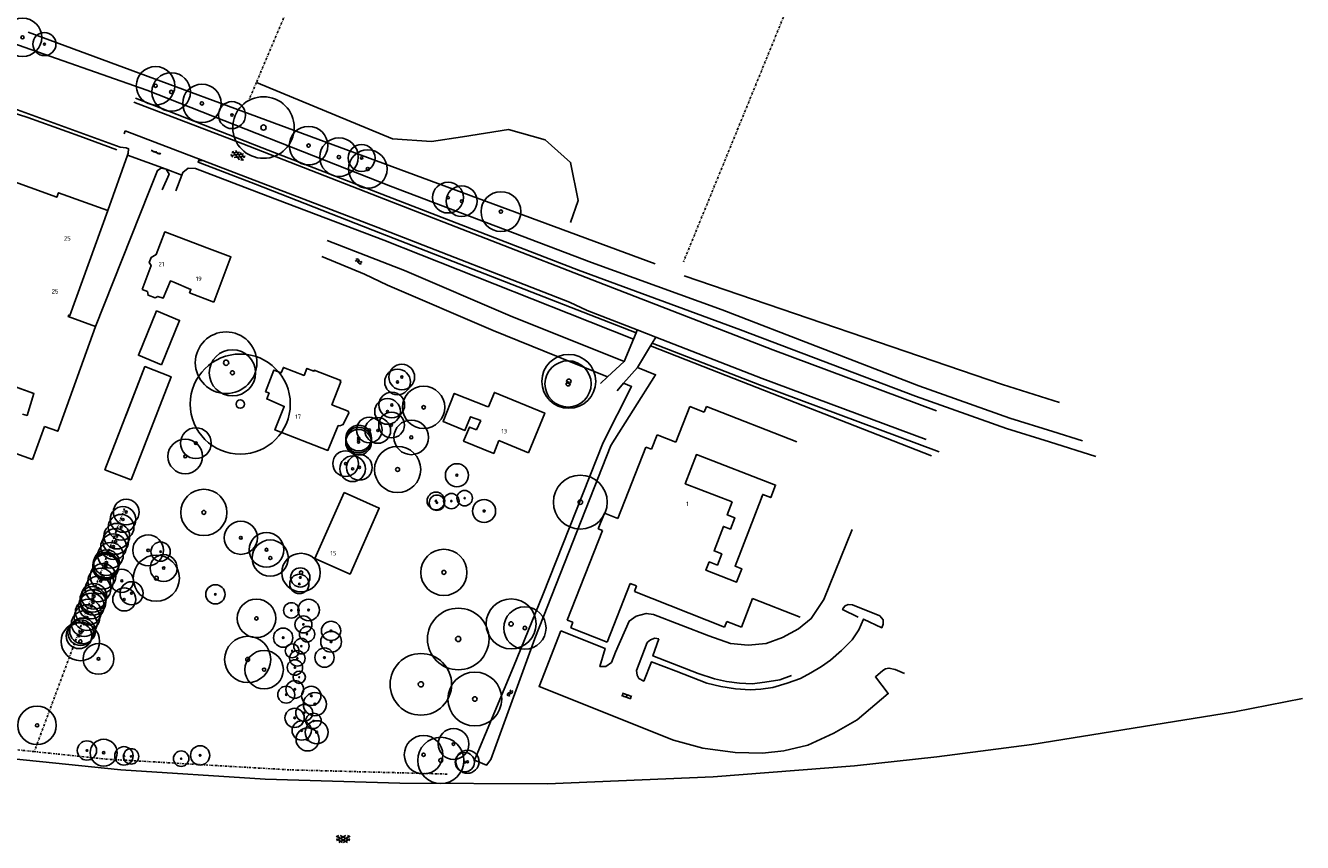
# Model space of a CAD drawing. Header units: metres. Extents: x 140889 to 142041, y 457117 to 459235.
# Tile 21 of 38: x 141434 to 141728, y 457119 to 457307. Entities that reach past the tile are written whole.
import ezdxf

# ---------------------------------------------------------------- set-up
doc = ezdxf.new("R2010")
doc.units = ezdxf.units.M
for name, pattern in [('DASHDOT', [1, 0.5, -0.25, 0, -0.25]), ('DGN1', [66.048924, 0, -66.048924]), ('DGN2', [88.065232, 44.032616, -44.032616])]:
    doc.linetypes.add(name, pattern=pattern)
doc.layers.get('0').update_dxf_attribs({"color": 251, "linetype": 'CONTINUOUS'})
for name, color, linetype in [('6.1-BOOM-NIEUW_TYPE 1', 251, 'CONTINUOUS'), ('GEO_Dakrand', 251, 'DGN1'), ('GEO_Hoofdgebouw', 251, 'CONTINUOUS'), ('GEO_Huisnummer', 251, 'CONTINUOUS'), ('GEO_Kant verharding', 251, 'CONTINUOUS'), ('GEO_Kant water', 251, 'CONTINUOUS'), ('GEO_Midden sloot greppel', 251, 'CONTINUOUS'), ('GEO_Overige lijn', 251, 'CONTINUOUS'), ('GEO_Symbool gesloten verharding', 251, 'CONTINUOUS'), ('GEO_Symbool open verharding', 251, 'CONTINUOUS'), ('GEO_Symbool water', 251, 'CONTINUOUS'), ('GEO_Terreinafscheiding', 251, 'CONTINUOUS'), ('kant puinverharding', 251, 'CONTINUOUS')]:
    doc.layers.add(name, color=color, linetype=linetype)
doc.styles.add('style2', font='isocp.shx')

# ---------------------------------------------------------------- blocks, each defined once
blk = doc.blocks.new('BOOM-NIEUW_PRESENTATIE-3')
at = {"layer": '6.1-BOOM-NIEUW_TYPE 1', "lineweight": 25}
blk.add_circle((0, 0), 2.948, dxfattribs=at)
blk.add_ellipse((0, 0), major_axis=(-0.177, 0.177), ratio=1, start_param=3.926991, end_param=10.210176, dxfattribs=at)

msp = doc.modelspace()

# ---------------------------------------------------------------- linework, layer by layer
at = {"layer": 'GEO_Dakrand', "linetype": 'Continuous', "flags": 128}
for points in [[(141460.945, 457246.152), (141462.151, 457245.652), (141462.307, 457244.822), (141463.909, 457244.256), (141464.525, 457244.531), (141465.81, 457244.15), (141467.452, 457248.098), (141468.206, 457247.784)], [(141468.206, 457247.784), (141472.165, 457246.137), (141471.864, 457245.389), (141477.393, 457243.194)], [(141443.936, 457239.913), (141450.195, 457237.665)], [(141465.376, 457228.836), (141469.562, 457239.043), (141464.254, 457241.22), (141460.068, 457231.012), (141465.376, 457228.836)], [(141450.195, 457237.665), (141441.547, 457213.582), (141438.478, 457214.685)], [(141433.449, 457217.474), (141434.507, 457217.191), (141436.06, 457222.214), (141420.428, 457227.892)], [(141458.411, 457202.376), (141467.604, 457226.081), (141461.57, 457228.421), (141452.377, 457204.716), (141458.411, 457202.376)], [(141489.282, 457222.635), (141490.12, 457222.38)], [(141490.12, 457222.38), (141489.568, 457220.993), (141493.603, 457219.28), (141491.441, 457213.883), (141503.644, 457209.161), (141505.964, 457214.875)], [(141540.214, 457219.287), (141532.668, 457222.277), (141530.088, 457215.778), (141535.134, 457213.764), (141536.442, 457216.915), (141538.76, 457216.025)], [(141540.54, 457219.158), (141540.214, 457219.287)], [(141505.964, 457214.875), (141506.358, 457214.828), (141507.161, 457215.132), (141508.418, 457217.773), (141508.282, 457218.189)], [(141538.76, 457216.025), (141537.797, 457213.868)], [(141542.886, 457211.479), (141541.735, 457208.467), (141534.828, 457211.312), (141536.164, 457214.54), (141537.797, 457213.868)], [(141542.886, 457211.479), (141549.717, 457208.625)], [(141435.732, 457207.069), (141429.175, 457209.457)], [(141596.579, 457197.349), (141585.756, 457201.508), (141588.33, 457208.205), (141606.518, 457201.216), (141605.41, 457198.334), (141603.56, 457199.045), (141597.221, 457182.55), (141598.743, 457181.965), (141597.57, 457178.914), (141590.52, 457181.623), (141591.263, 457183.557), (141593.163, 457182.827), (141594.149, 457185.392), (141592.381, 457186.072), (141594.543, 457191.7), (141596.141, 457191.085), (141597.145, 457193.698), (141595.429, 457194.357), (141596.579, 457197.349)]]:
    msp.add_lwpolyline(points, dxfattribs=at)
at = {"layer": 'GEO_Dakrand', "linetype": 'DGN2', "flags": 128}
for points in [[(141460.945, 457246.152), (141462.151, 457245.652), (141462.307, 457244.822), (141463.909, 457244.256), (141464.525, 457244.531), (141465.81, 457244.15), (141467.452, 457248.098), (141468.206, 457247.784)], [(141468.206, 457247.784), (141472.165, 457246.137), (141471.864, 457245.389), (141477.393, 457243.194)], [(141443.936, 457239.913), (141450.195, 457237.665)], [(141465.376, 457228.836), (141469.562, 457239.043), (141464.254, 457241.22), (141460.068, 457231.012), (141465.376, 457228.836)], [(141450.195, 457237.665), (141441.547, 457213.582), (141438.478, 457214.685)], [(141433.449, 457217.474), (141434.507, 457217.191), (141436.06, 457222.214), (141420.428, 457227.892)], [(141458.411, 457202.376), (141467.604, 457226.081), (141461.57, 457228.421), (141452.377, 457204.716), (141458.411, 457202.376)], [(141489.282, 457222.635), (141490.12, 457222.38)], [(141490.12, 457222.38), (141489.568, 457220.993), (141493.603, 457219.28), (141491.441, 457213.883), (141503.644, 457209.161), (141505.964, 457214.875)], [(141540.214, 457219.287), (141532.668, 457222.277), (141530.088, 457215.778), (141535.134, 457213.764), (141536.442, 457216.915), (141538.76, 457216.025)], [(141540.54, 457219.158), (141540.214, 457219.287)], [(141505.964, 457214.875), (141506.358, 457214.828), (141507.161, 457215.132), (141508.418, 457217.773), (141508.282, 457218.189)], [(141538.76, 457216.025), (141537.797, 457213.868)], [(141542.886, 457211.479), (141541.735, 457208.467), (141534.828, 457211.312), (141536.164, 457214.54), (141537.797, 457213.868)], [(141542.886, 457211.479), (141549.717, 457208.625)], [(141435.732, 457207.069), (141429.175, 457209.457)], [(141596.579, 457197.349), (141585.756, 457201.508), (141588.33, 457208.205), (141606.518, 457201.216), (141605.41, 457198.334), (141603.56, 457199.045), (141597.221, 457182.55), (141598.743, 457181.965), (141597.57, 457178.914), (141590.52, 457181.623), (141591.263, 457183.557), (141593.163, 457182.827), (141594.149, 457185.392), (141592.381, 457186.072), (141594.543, 457191.7), (141596.141, 457191.085), (141597.145, 457193.698), (141595.429, 457194.357), (141596.579, 457197.349)]]:
    msp.add_lwpolyline(points, dxfattribs=at)
at = {"layer": 'GEO_Hoofdgebouw', "linetype": 'Continuous', "flags": 128}
for points in [[(141453.046, 457264.279), (141441.687, 457268.375), (141441.314, 457267.342), (141422.068, 457274.282)], [(141453.046, 457264.279), (141441.687, 457268.375), (141441.314, 457267.342), (141422.068, 457274.282)], [(141443.936, 457239.913), (141444.057, 457240.249), (141444.344, 457240.146), (141453.046, 457264.279)], [(141443.936, 457239.913), (141444.057, 457240.249), (141444.344, 457240.146), (141453.046, 457264.279)], [(141460.945, 457246.152), (141463.03, 457251.669), (141462.565, 457252.347), (141463.001, 457253.502), (141464.156, 457254.14), (141466.123, 457259.346), (141476.405, 457255.461)], [(141460.945, 457246.152), (141463.03, 457251.669), (141462.565, 457252.347), (141463.001, 457253.502), (141464.156, 457254.14), (141466.123, 457259.346), (141476.405, 457255.461)], [(141477.393, 457243.194), (141481.326, 457253.602), (141476.405, 457255.461)], [(141477.393, 457243.194), (141481.326, 457253.602), (141476.405, 457255.461)], [(141508.282, 457218.189), (141504.553, 457219.652), (141506.621, 457224.923), (141506.477, 457224.98), (141506.57, 457225.216), (141500.502, 457227.597), (141500.411, 457227.365), (141498.793, 457228), (141498.157, 457226.379), (141493.416, 457228.24), (141492.911, 457226.954), (141491.235, 457227.612), (141489.282, 457222.635)], [(141508.282, 457218.189), (141504.553, 457219.652), (141506.621, 457224.923), (141506.477, 457224.98), (141506.57, 457225.216), (141500.502, 457227.597), (141500.411, 457227.365), (141498.793, 457228), (141498.157, 457226.379), (141493.416, 457228.24), (141492.911, 457226.954), (141491.235, 457227.612), (141489.282, 457222.635)], [(141549.717, 457208.625), (141553.464, 457217.729), (141541.909, 457222.484), (141540.54, 457219.158)], [(141549.717, 457208.625), (141553.464, 457217.729), (141541.909, 457222.484), (141540.54, 457219.158)], [(141583.596, 457211.066), (141586.808, 457219.259)], [(141583.596, 457211.066), (141586.808, 457219.259)], [(141586.808, 457219.259), (141590.141, 457217.952)], [(141586.808, 457219.259), (141590.141, 457217.952)], [(141590.141, 457217.952), (141590.656, 457219.265)], [(141590.141, 457217.952), (141590.656, 457219.265)], [(141590.656, 457219.265), (141611.38, 457211.138)], [(141590.656, 457219.265), (141611.38, 457211.138)], [(141435.732, 457207.069), (141438.478, 457214.685)], [(141435.732, 457207.069), (141438.478, 457214.685)], [(141570.247, 457193.508), (141576.685, 457209.931)], [(141570.247, 457193.508), (141576.685, 457209.931)], [(141576.685, 457209.931), (141577.998, 457209.416)], [(141576.685, 457209.931), (141577.998, 457209.416)], [(141577.998, 457209.416), (141579.305, 457212.749)], [(141577.998, 457209.416), (141579.305, 457212.749)], [(141579.305, 457212.749), (141583.596, 457211.066)], [(141579.305, 457212.749), (141583.596, 457211.066)], [(141507.35, 457199.485), (141515.443, 457195.904), (141508.747, 457180.771), (141500.654, 457184.351), (141507.35, 457199.485)], [(141507.35, 457199.485), (141515.443, 457195.904), (141508.747, 457180.771), (141500.654, 457184.351), (141507.35, 457199.485)], [(141565.773, 457191.138), (141567.174, 457194.713)], [(141565.773, 457191.138), (141567.174, 457194.713)], [(141567.174, 457194.713), (141570.247, 457193.508)], [(141567.174, 457194.713), (141570.247, 457193.508)], [(141558.637, 457170.196), (141566.704, 457190.773)], [(141558.637, 457170.196), (141566.704, 457190.773)], [(141566.704, 457190.773), (141565.773, 457191.138)], [(141566.704, 457190.773), (141565.773, 457191.138)], [(141573.128, 457178.617), (141567.821, 457165.08)], [(141573.128, 457178.617), (141567.821, 457165.08)], [(141574.58, 457178.047), (141573.128, 457178.617)], [(141574.58, 457178.047), (141573.128, 457178.617)], [(141574.062, 457176.725), (141574.58, 457178.047)], [(141574.062, 457176.725), (141574.58, 457178.047)], [(141594.804, 457168.592), (141574.062, 457176.725)], [(141594.804, 457168.592), (141574.062, 457176.725)], [(141601.202, 457175.12), (141598.667, 457168.581)], [(141601.202, 457175.12), (141598.667, 457168.581)], [(141612.169, 457170.846), (141601.202, 457175.12)], [(141612.169, 457170.846), (141601.202, 457175.12)], [(141559.948, 457169.682), (141558.637, 457170.196)], [(141559.948, 457169.682), (141558.637, 457170.196)], [(141559.433, 457168.369), (141559.948, 457169.682)], [(141559.433, 457168.369), (141559.948, 457169.682)], [(141595.315, 457169.895), (141594.804, 457168.592)], [(141595.315, 457169.895), (141594.804, 457168.592)], [(141598.667, 457168.581), (141595.315, 457169.895)], [(141598.667, 457168.581), (141595.315, 457169.895)], [(141567.821, 457165.08), (141559.433, 457168.369)], [(141567.821, 457165.08), (141559.433, 457168.369)]]:
    msp.add_lwpolyline(points, dxfattribs=at)
at = {"layer": 'GEO_Kant verharding', "linetype": 'Continuous', "flags": 128}
for points in [[(141518.052, 457269.855), (141462, 457291.923), (141431.026, 457302.819)], [(141518.052, 457269.855), (141462, 457291.923), (141431.026, 457302.819)], [(141424.674, 457290.171), (141455.903, 457278.832), (141457.271, 457278.666), (141457.836, 457278.463), (141457.742, 457277.435), (141457.573, 457276.962)], [(141516.893, 457266.785), (141484.077, 457279.636), (141459.002, 457289.187)], [(141459.39, 457290.081), (141488.521, 457278.705), (141517.395, 457267.486)], [(141457.043, 457282.622), (141456.816, 457281.871)], [(141457.043, 457282.622), (141456.816, 457281.871)], [(141457.043, 457282.622), (141474.882, 457275.799)], [(141457.043, 457282.622), (141474.882, 457275.799)], [(141457.573, 457276.962), (141453.046, 457264.279)], [(141457.573, 457276.962), (141453.046, 457264.279)], [(141515.751, 457259.104), (141487.02, 457270.33), (141473.806, 457275.389), (141473.968, 457275.796), (141474.882, 457275.799)], [(141515.751, 457259.104), (141487.02, 457270.33), (141473.806, 457275.389), (141473.968, 457275.796), (141474.882, 457275.799)], [(141474.882, 457275.799), (141515.091, 457260.413)], [(141474.882, 457275.799), (141515.091, 457260.413)], [(141466.428, 457273.801), (141465.314, 457273.98), (141464.473, 457273.481), (141462.509, 457268.463)], [(141466.428, 457273.801), (141465.314, 457273.98), (141464.473, 457273.481), (141462.509, 457268.463)], [(141465.532, 457269.018), (141467.125, 457272.651), (141466.428, 457273.801)], [(141465.532, 457269.018), (141467.125, 457272.651), (141466.428, 457273.801)], [(141470.038, 457272.428), (141468.662, 457268.812)], [(141470.038, 457272.428), (141468.662, 457268.812)], [(141489.803, 457267.583), (141473.188, 457273.934), (141471.531, 457273.992), (141470.262, 457273.018), (141470.038, 457272.428)], [(141489.803, 457267.583), (141473.188, 457273.934), (141471.531, 457273.992), (141470.262, 457273.018), (141470.038, 457272.428)], [(141594.226, 457241.442), (141564.203, 457252.359), (141518.052, 457269.855)], [(141594.226, 457241.442), (141564.203, 457252.359), (141518.052, 457269.855)], [(141462.509, 457268.463), (141450.195, 457237.665)], [(141462.509, 457268.463), (141450.195, 457237.665)], [(141516.501, 457257.473), (141489.803, 457267.583)], [(141516.501, 457257.473), (141489.803, 457267.583)], [(141565.768, 457247.852), (141516.893, 457266.785)], [(141565.768, 457247.852), (141516.893, 457266.785)], [(141517.395, 457267.486), (141561.255, 457250.611), (141598.445, 457236.903)], [(141517.395, 457267.486), (141561.255, 457250.611), (141598.445, 457236.903)], [(141515.091, 457260.413), (141559.14, 457243.238), (141563.23, 457241.328)], [(141515.091, 457260.413), (141559.14, 457243.238), (141563.23, 457241.328)], [(141515.751, 457259.104), (141574.444, 457236.143)], [(141515.751, 457259.104), (141574.444, 457236.143)], [(141516.501, 457257.473), (141559.007, 457240.597), (141573.853, 457234.737)], [(141516.501, 457257.473), (141559.007, 457240.597), (141573.853, 457234.737)], [(141643.531, 457218.234), (141605.908, 457232.237), (141565.768, 457247.852)], [(141643.531, 457218.234), (141605.908, 457232.237), (141565.768, 457247.852)], [(141574.741, 457236.85), (141563.23, 457241.328)], [(141574.741, 457236.85), (141563.23, 457241.328)], [(141594.226, 457241.442), (141639.438, 457223.988), (141660.346, 457216.585), (141670.231, 457213.535), (141677.058, 457211.367)], [(141594.226, 457241.442), (141639.438, 457223.988), (141660.346, 457216.585), (141670.231, 457213.535), (141677.058, 457211.367)], [(141574.444, 457236.143), (141574.741, 457236.85)], [(141574.444, 457236.143), (141574.741, 457236.85)], [(141578.988, 457235.198), (141574.741, 457236.85)], [(141578.988, 457235.198), (141574.741, 457236.85)], [(141598.445, 457236.903), (141638.643, 457221.63), (141659.581, 457214.217), (141669.482, 457211.162), (141680.124, 457207.782)], [(141598.445, 457236.903), (141638.643, 457221.63), (141659.581, 457214.217), (141669.482, 457211.162), (141680.124, 457207.782)], [(141571.694, 457229.602), (141573.853, 457234.737)], [(141571.694, 457229.602), (141573.853, 457234.737)], [(141573.853, 457234.737), (141574.444, 457236.143)], [(141573.853, 457234.737), (141574.444, 457236.143)], [(141578.143, 457233.81), (141577.766, 457233.192)], [(141578.143, 457233.81), (141577.766, 457233.192)], [(141578.988, 457235.198), (141578.143, 457233.81)], [(141578.988, 457235.198), (141578.143, 457233.81)], [(141644.127, 457208.836), (141602.849, 457224.199), (141578.143, 457233.81)], [(141644.127, 457208.836), (141602.849, 457224.199), (141578.143, 457233.81)], [(141641.089, 457211.674), (141603.418, 457225.695), (141578.988, 457235.198)], [(141641.089, 457211.674), (141603.418, 457225.695), (141578.988, 457235.198)], [(141577.766, 457233.192), (141574.752, 457228.246)], [(141577.766, 457233.192), (141574.752, 457228.246)], [(141577.766, 457233.192), (141589.872, 457228.411)], [(141577.766, 457233.192), (141589.872, 457228.411)], [(141567.92, 457226.061), (141571.694, 457229.602)], [(141567.92, 457226.061), (141571.694, 457229.602)], [(141574.752, 457228.246), (141571.574, 457224.578)], [(141574.752, 457228.246), (141571.574, 457224.578)], [(141589.872, 457228.411), (141642.374, 457207.943)], [(141589.872, 457228.411), (141642.374, 457207.943)], [(141566.291, 457224.533), (141567.92, 457226.061)], [(141566.291, 457224.533), (141567.92, 457226.061)], [(141571.574, 457224.578), (141570.107, 457222.886)], [(141571.574, 457224.578), (141570.107, 457222.886)], [(141557.16, 457167.738), (141567.343, 457163.672), (141566.137, 457159.502), (141567.509, 457159.545), (141568.802, 457160.474), (141569.739, 457162.792), (141572.855, 457169.954), (141574.447, 457171.1), (141576.796, 457171.724), (141578.431, 457171.451), (141591.191, 457166.594), (141596.136, 457164.795), (141600.198, 457164.395), (141604.392, 457164.837), (141608.126, 457166.195), (141611.802, 457168.15), (141614.703, 457170.536), (141617.608, 457174.938), (141624.108, 457190.97)], [(141557.16, 457167.738), (141567.343, 457163.672), (141566.137, 457159.502), (141567.509, 457159.545), (141568.802, 457160.474), (141569.739, 457162.792), (141572.855, 457169.954), (141574.447, 457171.1), (141576.796, 457171.724), (141578.431, 457171.451), (141591.191, 457166.594), (141596.136, 457164.795), (141600.198, 457164.395), (141604.392, 457164.837), (141608.126, 457166.195), (141611.802, 457168.15), (141614.703, 457170.536), (141617.608, 457174.938), (141624.108, 457190.97)], [(141579.704, 457165.898), (141578.764, 457166.025), (141577.806, 457165.667), (141577.002, 457165.033), (141574.586, 457158.584), (141574.704, 457157.535), (141575.121, 457156.799), (141576.215, 457156.156), (141577.985, 457160.565), (141583.687, 457158.443), (141590.709, 457155.69), (141593.932, 457154.933), (141597.334, 457154.363), (141600.646, 457154.148), (141603.119, 457154.336), (141605.853, 457154.665), (141609.208, 457155.67), (141612.239, 457156.775), (141614.59, 457158.043), (141617.063, 457159.51), (141619.177, 457161.001), (141621.652, 457163.184), (141624.105, 457165.615), (141625.644, 457167.971), (141626.716, 457170.423), (141630.922, 457168.409), (141631.267, 457169.243), (141631.224, 457170.248), (141630.447, 457171.173), (141624.178, 457173.679), (141623.195, 457173.75), (141622.497, 457173.424), (141622.055, 457172.947), (141621.924, 457172.602), (141625.494, 457170.892)], [(141579.704, 457165.898), (141578.764, 457166.025), (141577.806, 457165.667), (141577.002, 457165.033), (141574.586, 457158.584), (141574.704, 457157.535), (141575.121, 457156.799), (141576.215, 457156.156), (141577.985, 457160.565), (141583.687, 457158.443), (141590.709, 457155.69), (141593.932, 457154.933), (141597.334, 457154.363), (141600.646, 457154.148), (141603.119, 457154.336), (141605.853, 457154.665), (141609.208, 457155.67), (141612.239, 457156.775), (141614.59, 457158.043), (141617.063, 457159.51), (141619.177, 457161.001), (141621.652, 457163.184), (141624.105, 457165.615), (141625.644, 457167.971), (141626.716, 457170.423), (141630.922, 457168.409), (141631.267, 457169.243), (141631.224, 457170.248), (141630.447, 457171.173), (141624.178, 457173.679), (141623.195, 457173.75), (141622.497, 457173.424), (141622.055, 457172.947), (141621.924, 457172.602), (141625.494, 457170.892)], [(141557.16, 457167.738), (141552.161, 457154.945), (141583.075, 457142.635), (141589.79, 457140.733), (141597.254, 457139.73), (141603.534, 457139.624), (141608.44, 457140.15), (141613.962, 457141.487), (141619.903, 457144.224), (141625.241, 457147.255), (141632.401, 457153.291), (141629.444, 457157.127), (141631.14, 457158.613), (141631.811, 457159.024), (141632.57, 457159.147), (141634.02, 457158.814), (141636.126, 457157.885)], [(141557.16, 457167.738), (141552.161, 457154.945), (141583.075, 457142.635), (141589.79, 457140.733), (141597.254, 457139.73), (141603.534, 457139.624), (141608.44, 457140.15), (141613.962, 457141.487), (141619.903, 457144.224), (141625.241, 457147.255), (141632.401, 457153.291), (141629.444, 457157.127), (141631.14, 457158.613), (141631.811, 457159.024), (141632.57, 457159.147), (141634.02, 457158.814), (141636.126, 457157.885)], [(141610.17, 457157.431), (141607.479, 457156.466), (141604.037, 457155.904), (141601.107, 457155.558), (141598.212, 457155.662), (141595.245, 457156.107), (141592.486, 457156.708), (141588.695, 457157.934), (141578.336, 457161.973), (141579.704, 457165.898)], [(141610.17, 457157.431), (141607.479, 457156.466), (141604.037, 457155.904), (141601.107, 457155.558), (141598.212, 457155.662), (141595.245, 457156.107), (141592.486, 457156.708), (141588.695, 457157.934), (141578.336, 457161.973), (141579.704, 457165.898)], [(141727.605, 457152.155), (141711.968, 457149.106), (141665.394, 457141.634), (141643.615, 457138.749), (141624.661, 457136.67), (141592.152, 457134.14), (141554.134, 457132.56), (141520.169, 457132.692), (141489.187, 457133.675)], [(141727.605, 457152.155), (141711.968, 457149.106), (141665.394, 457141.634), (141643.615, 457138.749), (141624.661, 457136.67), (141592.152, 457134.14), (141554.134, 457132.56), (141520.169, 457132.692), (141489.187, 457133.675)], [(141489.187, 457133.675), (141456.029, 457135.747), (141418.586, 457139.589), (141391.789, 457143.278), (141358.252, 457148.58), (141350.757, 457149.78)], [(141489.187, 457133.675), (141456.029, 457135.747), (141418.586, 457139.589), (141391.789, 457143.278), (141358.252, 457148.58), (141350.757, 457149.78)]]:
    msp.add_lwpolyline(points, dxfattribs=at)
at = {"layer": 'GEO_Kant water', "linetype": 'Continuous', "flags": 128}
for points in [[(141521.253, 457250.512), (141503.454, 457257.381)], [(141521.253, 457250.512), (141503.454, 457257.381)], [(141502.227, 457253.688), (141512.074, 457249.68), (141517.345, 457247.141)], [(141502.227, 457253.688), (141512.074, 457249.68), (141517.345, 457247.141)], [(141571.694, 457229.602), (141545.532, 457240.099), (141521.253, 457250.512)], [(141571.694, 457229.602), (141545.532, 457240.099), (141521.253, 457250.512)], [(141567.92, 457226.061), (141541.642, 457236.72), (141517.345, 457247.141)], [(141567.92, 457226.061), (141541.642, 457236.72), (141517.345, 457247.141)], [(141574.752, 457228.246), (141578.922, 457226.554), (141568.68, 457210.297), (141551.163, 457165.983), (141541.109, 457138.138), (141540.083, 457136.876), (141537.356, 457138.018), (141537.731, 457138.914)], [(141574.752, 457228.246), (141578.922, 457226.554), (141568.68, 457210.297), (141551.163, 457165.983), (141541.109, 457138.138), (141540.083, 457136.876), (141537.356, 457138.018), (141537.731, 457138.914)], [(141537.731, 457138.914), (141546.311, 457159.411), (141553.026, 457176.013), (141566.866, 457211.014), (141573.427, 457223.827), (141571.574, 457224.578)], [(141537.731, 457138.914), (141546.311, 457159.411), (141553.026, 457176.013), (141566.866, 457211.014), (141573.427, 457223.827), (141571.574, 457224.578)]]:
    msp.add_lwpolyline(points, dxfattribs=at)
at = {"layer": 'GEO_Midden sloot greppel', "linetype": 'Continuous', "flags": 128}
for points in [[(141514.816, 457275.676), (141434.757, 457305.266)], [(141514.816, 457275.676), (141578.817, 457252.062)], [(141514.816, 457275.676), (141578.817, 457252.062)], [(141585.548, 457249.244), (141658.664, 457224.301), (141671.732, 457220.136)], [(141585.548, 457249.244), (141658.664, 457224.301), (141671.732, 457220.136)]]:
    msp.add_lwpolyline(points, dxfattribs=at)
at = {"layer": 'GEO_Overige lijn', "linetype": 'Continuous', "flags": 128}
for points in [[(141518.453, 457280.728), (141487.21, 457293.726)], [(141518.453, 457280.728), (141487.21, 457293.726)], [(141559.357, 457261.506), (141561.122, 457266.608), (141559.391, 457275.322), (141553.567, 457280.52), (141545.129, 457282.854), (141534.562, 457281.189), (141527.422, 457280.107), (141518.453, 457280.728)], [(141559.357, 457261.506), (141561.122, 457266.608), (141559.391, 457275.322), (141553.567, 457280.52), (141545.129, 457282.854), (141534.562, 457281.189), (141527.422, 457280.107), (141518.453, 457280.728)], [(141457.573, 457276.962), (141466.428, 457273.801)], [(141457.573, 457276.962), (141466.428, 457273.801)], [(141466.428, 457273.801), (141470.038, 457272.428)], [(141466.428, 457273.801), (141470.038, 457272.428)]]:
    msp.add_lwpolyline(points, dxfattribs=at)
at = {"layer": 'GEO_Symbool gesloten verharding'}
for p, q in [((141481.554, 457277.517), (141483.29, 457277.686)), ((141481.554, 457277.517), (141483.29, 457277.686)), ((141483.302, 457275.959), (141481.702, 457277.888)), ((141483.302, 457275.959), (141481.702, 457277.888)), ((141484.194, 457275.766), (141482.361, 457278.056)), ((141484.194, 457275.766), (141482.361, 457278.056)), ((141484.434, 457276.37), (141483.452, 457277.641)), ((141484.434, 457276.37), (141483.452, 457277.641)), ((141484.219, 457277.316), (141481.314, 457276.913)), ((141484.219, 457277.316), (141481.314, 457276.913)), ((141481.773, 457276.561), (141481.358, 457277.117)), ((141481.773, 457276.561), (141481.358, 457277.117)), ((141484.582, 457276.741), (141482.094, 457276.44)), ((141484.582, 457276.741), (141482.094, 457276.44)), ((141484.264, 457275.906), (141483.593, 457275.836)), ((141484.264, 457275.906), (141483.593, 457275.836)), ((141505.565, 457120.407), (141506.162, 457120.723)), ((141505.565, 457120.407), (141506.162, 457120.723)), ((141505.578, 457120.563), (141508.133, 457119.121)), ((141505.578, 457120.563), (141508.133, 457119.121)), ((141505.58, 457119.913), (141506.965, 457119.1)), ((141505.58, 457119.913), (141506.965, 457119.1)), ((141505.581, 457119.513), (141507.778, 457120.72)), ((141505.581, 457119.513), (141507.778, 457120.72)), ((141506.133, 457119.115), (141508.678, 457120.573)), ((141506.133, 457119.115), (141508.678, 457120.573)), ((141506.478, 457120.716), (141508.681, 457119.523)), ((141506.478, 457120.716), (141508.681, 457119.523)), ((141508.68, 457119.923), (141507.133, 457119.118)), ((141508.68, 457119.923), (141507.133, 457119.118)), ((141508.121, 457120.729), (141508.713, 457120.367)), ((141508.121, 457120.729), (141508.713, 457120.367))]:
    msp.add_line(p, q, dxfattribs=at)
at = {"layer": 'GEO_Symbool open verharding'}
for p, q in [((141463.025, 457278.043), (141465.127, 457277.242)), ((141463.025, 457278.043), (141465.127, 457277.242)), ((141463.142, 457277.998), (141463.231, 457278.232)), ((141463.142, 457277.998), (141463.231, 457278.232)), ((141463.609, 457277.82), (141463.52, 457277.587)), ((141463.609, 457277.82), (141463.52, 457277.587)), ((141464.076, 457277.642), (141464.165, 457277.876)), ((141464.076, 457277.642), (141464.165, 457277.876)), ((141464.543, 457277.464), (141464.454, 457277.231)), ((141464.543, 457277.464), (141464.454, 457277.231)), ((141465.044, 457277.293), (141465.133, 457277.527)), ((141465.044, 457277.293), (141465.133, 457277.527)), ((141571.124, 457152.87), (141573.287, 457152.088)), ((141571.124, 457152.87), (141573.287, 457152.088)), ((141571.469, 457153.383), (141571.265, 457152.819)), ((141571.469, 457153.383), (141571.265, 457152.819)), ((141571.328, 457153.434), (141573.491, 457152.652)), ((141571.328, 457153.434), (141573.491, 457152.652)), ((141571.684, 457152.508), (141571.735, 457152.649)), ((141571.684, 457152.508), (141571.735, 457152.649)), ((141571.939, 457153.213), (141571.99, 457153.354)), ((141571.939, 457153.213), (141571.99, 457153.354)), ((141572.409, 457153.043), (141572.205, 457152.479)), ((141572.409, 457153.043), (141572.205, 457152.479)), ((141572.675, 457152.309), (141572.624, 457152.168)), ((141572.675, 457152.309), (141572.624, 457152.168)), ((141572.879, 457152.873), (141572.931, 457153.014)), ((141572.879, 457152.873), (141572.931, 457153.014)), ((141573.146, 457152.139), (141573.35, 457152.703)), ((141573.146, 457152.139), (141573.35, 457152.703))]:
    msp.add_line(p, q, dxfattribs=at)
at = {"layer": 'GEO_Symbool water'}
for centre, major_axis, start_param, end_param in [((141510.199, 457252.304), (-0.301, 0.301), 4.0752698, 6.2369478), ((141510.199, 457252.304), (-0.301, 0.301), 4.0752698, 6.2369478), ((141510.35, 457252.728), (-0.301, 0.301), 4.0752698, 6.2369478), ((141510.35, 457252.728), (-0.301, 0.301), 4.0752698, 6.2369478), ((141511.04, 457252.429), (0.301, 0.301), 2.5044735, 4.6661515), ((141511.04, 457252.429), (0.301, 0.301), 2.5044735, 4.6661515), ((141511.19, 457252.853), (0.301, 0.301), 2.5044735, 4.6661515), ((141511.19, 457252.853), (0.301, 0.301), 2.5044735, 4.6661515), ((141545.204, 457153.905), (-0.301, 0.301), 2.4715856, 4.6332636), ((141545.204, 457153.905), (-0.301, 0.301), 2.4715856, 4.6332636), ((141545.302, 457153.061), (-0.301, 0.301), -0.670007, 1.491671), ((141545.302, 457153.061), (-0.301, 0.301), -0.670007, 1.491671), ((141545.721, 457152.896), (-0.301, 0.301), -0.670007, 1.491671), ((141545.721, 457152.896), (-0.301, 0.301), -0.670007, 1.491671), ((141545.623, 457153.741), (-0.301, 0.301), 2.4715856, 4.6332636), ((141545.623, 457153.741), (-0.301, 0.301), 2.4715856, 4.6332636)]:
    msp.add_ellipse(centre, major_axis=major_axis, ratio=1, start_param=start_param, end_param=end_param, dxfattribs=at)
at = {"layer": 'GEO_Terreinafscheiding', "linetype": 'DASHDOT', "flags": 128}
for points in [[(141689.58, 457500), (141664.513, 457446.29), (141585.352, 457252.477)], [(141689.58, 457500), (141664.513, 457446.29), (141585.352, 457252.477)], [(141499.028, 457321.671), (141487.21, 457293.726)], [(141499.028, 457321.671), (141487.21, 457293.726)], [(141487.21, 457293.726), (141485.531, 457289.758)], [(141487.21, 457293.726), (141485.531, 457289.758)], [(141456.904, 457195.802), (141436.154, 457139.964)], [(141456.904, 457195.802), (141436.154, 457139.964)], [(141436.154, 457139.964), (141422.978, 457141.344), (141381.827, 457146.538), (141353.214, 457151.211)], [(141436.154, 457139.964), (141422.978, 457141.344), (141381.827, 457146.538), (141353.214, 457151.211)], [(141531.02, 457134.811), (141494.945, 457135.774), (141452.404, 457138.263), (141436.154, 457139.964)], [(141531.02, 457134.811), (141494.945, 457135.774), (141452.404, 457138.263), (141436.154, 457139.964)]]:
    msp.add_lwpolyline(points, dxfattribs=at)
at = {"layer": 'kant puinverharding', "color": 252}
msp.add_lwpolyline([(141421.224, 457286.08), (141424.963, 457287.332), (141426.221, 457288.297), (141434.642, 457285.623), (141446.627, 457281.328), (141455.136, 457278.239)], dxfattribs=at)

# ---------------------------------------------------------------- block references
for p, xscale, yscale in [((141433.448, 457304.059), 1.5, 1.5), ((141438.475, 457302.517), 0.9, 0.9), ((141464.024, 457292.929), 1.5, 1.5), ((141467.617, 457291.516), 1.5, 1.5), ((141474.681, 457288.885), 1.5, 1.5), ((141481.582, 457286.191), 1.05, 1.05), ((141488.833, 457283.343), 2.4, 2.4), ((141499.185, 457279.192), 1.5, 1.5), ((141506.173, 457276.538), 1.5, 1.5), ((141511.374, 457276.349), 1.05, 1.05), ((141512.812, 457273.818), 1.5, 1.5), ((141531.248, 457267.247), 1.2, 1.2), ((141534.384, 457266.416), 1.2, 1.2), ((141543.406, 457264.021), 1.55, 1.55), ((141480.239, 457229.307), 2.4, 2.4), ((141483.499, 457219.81), 3.9, 3.9), ((141481.69, 457226.997), 1.8, 1.8), ((141558.999, 457225.03), 2.1, 2.1), ((141558.826, 457224.433), 1.8, 1.8), ((141525.634, 457219.065), 1.65, 1.65), ((141522.798, 457212.167), 1.35, 1.35), ((141473.296, 457210.827), 1.2, 1.2), ((141470.85, 457207.791), 1.35, 1.35), ((141519.655, 457204.786), 1.8, 1.8), ((141533.29, 457203.456), 0.9, 0.9), ((141561.646, 457197.278), 2.1, 2.1), ((141475.119, 457194.925), 1.8, 1.8), ((141528.464, 457197.552), 0.69, 0.69), ((141528.694, 457197.145), 0.6, 0.6), ((141532.002, 457197.517), 0.6, 0.6), ((141535.06, 457198.202), 0.6, 0.6), ((141539.519, 457195.243), 0.9, 0.9), ((141483.629, 457189.094), 1.29, 1.29), ((141462.315, 457186.213), 1.2, 1.2), ((141489.522, 457186.344), 1.35, 1.35), ((141465.18, 457185.916), 0.75, 0.75), ((141490.386, 457184.445), 1.41, 1.41), ((141530.288, 457181.146), 1.8, 1.8), ((141464.198, 457179.819), 1.8, 1.8), ((141465.896, 457182.13), 1.05, 1.05), ((141497.459, 457181.106), 1.5, 1.5), ((141456.273, 457179.198), 0.9, 0.9), ((141497.075, 457178.487), 0.75, 0.75), ((141497.286, 457179.983), 0.75, 0.75), ((141458.52, 457176.351), 0.9, 0.9), ((141477.781, 457176.102), 0.75, 0.75), ((141456.844, 457174.94), 0.9, 0.9), ((141487.221, 457170.58), 1.5, 1.5), ((141499.2, 457172.502), 0.84, 0.84), ((141545.732, 457169.308), 1.95, 1.95), ((141495.233, 457172.406), 0.6, 0.6), ((141533.591, 457165.845), 2.4, 2.4), ((141548.902, 457168.362), 1.65, 1.65), ((141446.741, 457165.28), 1.5, 1.5), ((141498.009, 457169.186), 0.66, 0.66), ((141504.358, 457167.708), 0.75, 0.75), ((141485.2, 457161.155), 1.8, 1.8), ((141493.358, 457166.145), 0.75, 0.75), ((141497.557, 457164.19), 0.6, 0.6), ((141498.857, 457166.947), 0.6, 0.6), ((141504.372, 457165.207), 0.81, 0.81), ((141450.914, 457161.269), 1.2, 1.2), ((141488.975, 457158.8), 1.5, 1.5), ((141495.425, 457163.118), 0.54, 0.54), ((141496.611, 457161.392), 0.6, 0.6), ((141502.847, 457161.573), 0.75, 0.75), ((141496.062, 457159.284), 0.6, 0.6), ((141524.998, 457155.428), 2.4, 2.4), ((141497.06, 457157.049), 0.48, 0.48), ((141537.403, 457152.048), 2.1, 2.1), ((141494.06, 457153.051), 0.66, 0.66), ((141496.029, 457154.265), 0.69, 0.69), ((141499.809, 457152.769), 0.75, 0.75), ((141500.641, 457150.86), 0.9, 0.9), ((141436.788, 457146.005), 1.5, 1.5), ((141495.985, 457147.72), 0.75, 0.75), ((141498.189, 457148.881), 0.66, 0.66), ((141500.317, 457147.03), 0.6, 0.6), ((141497.616, 457144.813), 0.75, 0.75), ((141498.976, 457142.78), 0.9, 0.9), ((141501.054, 457144.408), 0.9, 0.9), ((141448.255, 457140.224), 0.75, 0.75), ((141452.102, 457139.704), 1.05, 1.05), ((141525.612, 457139.254), 1.5, 1.5), ((141529.573, 457137.947), 1.8, 1.8), ((141532.516, 457141.712), 1.2, 1.2), ((141456.758, 457138.987), 0.72, 0.72), ((141458.405, 457138.877), 0.6, 0.6), ((141469.917, 457138.355), 0.6, 0.6), ((141474.265, 457139.104), 0.75, 0.75), ((141535.107, 457137.538), 0.75, 0.75), ((141535.713, 457137.645), 0.9, 0.9)]:
    msp.add_blockref('BOOM-NIEUW_PRESENTATIE-3', p, dxfattribs=dict(xscale=xscale, yscale=yscale))
for p in [(141519.637, 457224.901), (141520.614, 457226.024), (141518.317, 457219.602), (141517.34, 457218.113), (141513.153, 457213.857), (141515.095, 457213.749), (141518.254, 457214.997), (141510.671, 457211.525), (141510.681, 457211.049), (141510.72, 457211.992), (141507.704, 457206.135), (141509.315, 457204.947), (141510.879, 457205.26), (141456.528, 457193.307), (141457.281, 457195.007), (141455.117, 457189.465), (141456.11, 457191.529), (141454.369, 457187.043), (141454.857, 457188.246), (141453.672, 457185.073), (141452.558, 457182.342), (141452.574, 457182.808), (141452.574, 457182.535), (141452.767, 457183.386), (141451.433, 457179.162), (141451.931, 457180.238), (141449.618, 457174.934), (141449.874, 457175.636), (141450.8, 457177.313), (141448.543, 457172.012), (141449.282, 457173.433), (141449.65, 457174.279), (141447.622, 457169.362), (141448.257, 457170.775), (141446.446, 457166.569), (141446.827, 457167.299), (141447.24, 457167.712)]:
    msp.add_blockref('BOOM-NIEUW_PRESENTATIE-3', p)

# ---------------------------------------------------------------- texts
at = {"layer": 'GEO_Huisnummer', "style": 'style2'}
for s, p in [('25', (141442.969, 457257.354)), ('21', (141464.718, 457251.476)), ('19', (141473.27, 457248.101)), ('17', (141496.123, 457216.423)), ('13', (141543.484, 457213.08)), ('1', (141585.982, 457196.405)), ('15', (141504.207, 457185.058))]:
    msp.add_text(s, height=1, dxfattribs=at).set_placement(p)
at = {"layer": 'GEO_Huisnummer', "insert": (141440.151, 457245.189), "char_height": 1, "attachment_point": 7, "line_spacing_factor": 0.8, "style": 'style2'}
msp.add_mtext('{\\Fdgn000|c0;25}', dxfattribs=at)

doc.saveas('drawing.dxf')
